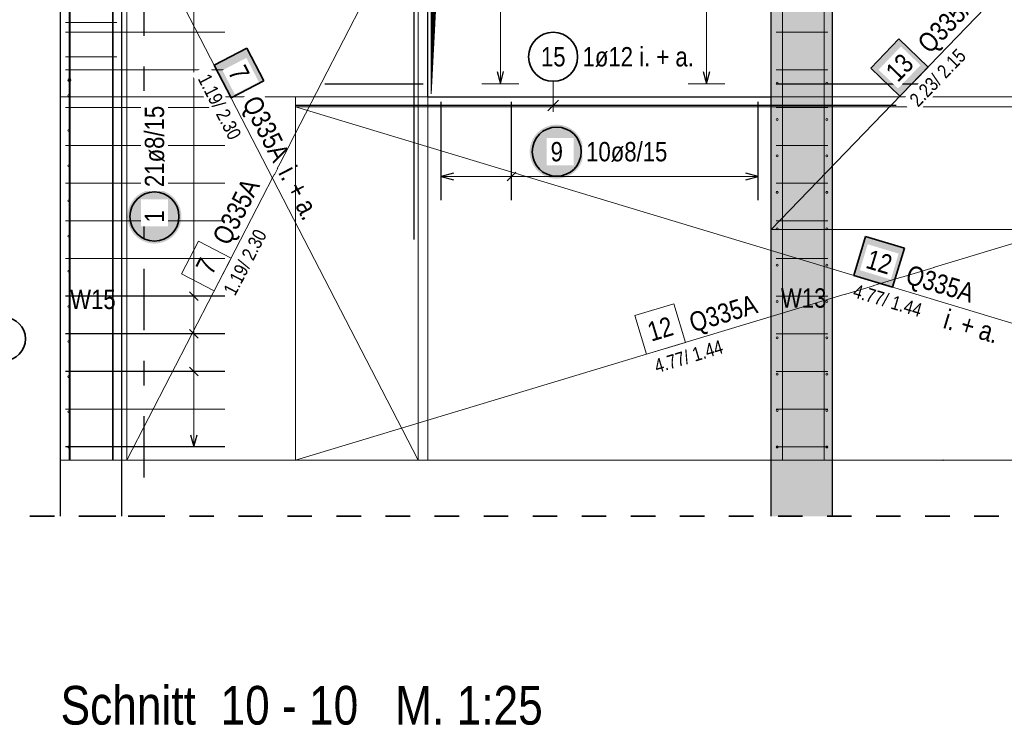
# Model space of a CAD drawing. Header units: millimetres. Extents: x -16 to 44.7, y 0 to 21.2.
# Tile 29 of 49: x 21.2 to 25.3, y 7.3 to 10.2. Entities that reach past the tile are written whole.
import ezdxf

# ---------------------------------------------------------------- set-up
doc = ezdxf.new("R2010")
doc.units = ezdxf.units.MM
doc.linetypes.add('DASHDOTX2', pattern=[2, 1, -0.5, 0, -0.5])
doc.linetypes.add('HIDDEN', pattern=[0.375, 0.25, -0.125])
doc.layers.add('Achsen', color=7, linetype='Continuous', lineweight=20)
doc.layers.add('nplo Bewehrung', color=7, linetype='Continuous', lineweight=20)
doc.styles.add('Arial Narrow', font='ARIALN.TTF')
doc.linetypes.add('STRAKON_Linetype_13', pattern='A,15,[130,ltypeshp.shx,S=1.875,R=-30,X=0,Y=0],-1.875,[130,ltypeshp.shx,S=1.875,R=-30,X=0,Y=0]', length=16.875)

msp = doc.modelspace()

# ---------------------------------------------------------------- hatches: boundary and pattern name
at = {"lineweight": 13, "true_color": 0xd7ffd7}
for points in [[(24.309169, 8.425191), (24.559169, 8.425191), (24.559169, 11.605185), (24.309169, 11.605185)], [(24.309169, 8.197185), (24.559169, 8.197185), (24.559169, 8.425191), (24.309169, 8.425191)]]:
    msp.add_hatch(color=254, dxfattribs=at).paths.add_polyline_path(points)
at = {"lineweight": 13}
h = msp.add_hatch(dxfattribs=at)
h.set_pattern_fill('Mau', color=6, scale=0.01, angle=45, style=0, pattern_type=2)
h.set_pattern_definition([(45, (0, 0), (-0.00183847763, 0.00183847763), [])])
h.paths.add_polyline_path([(22.922501, 9.917691), (22.985001, 11.130191), (24.297501, 11.192691), (22.922501, 11.192691)])
at = {"lineweight": 18, "true_color": 0xffffff}
for points in [[(22.239922, 9.970736), (22.171101, 10.104016), (22.03782, 10.035195), (22.106641, 9.901915)], [(24.851645, 9.288495), (24.693679, 9.336159), (24.646016, 9.178193), (24.803981, 9.13053)]]:
    msp.add_hatch(color=7, dxfattribs=at).paths.add_polyline_path(points)
at = {"lineweight": 25, "true_color": 0xffffff}
for points in [[(23.54428, 9.68225), (23.544213, 9.686089), (23.544012, 9.689923), (23.543677, 9.693748), (23.543209, 9.697559), (23.542608, 9.701351), (23.541876, 9.70512), (23.541012, 9.708861), (23.540018, 9.71257), (23.538896, 9.716241), (23.537646, 9.719872), (23.53627, 9.723456), (23.53477, 9.726991), (23.533147, 9.73047), (23.531404, 9.733891), (23.529542, 9.73725), (23.527565, 9.740541), (23.525474, 9.743761), (23.523271, 9.746906), (23.520961, 9.749972), (23.518544, 9.752956), (23.516025, 9.755854), (23.513407, 9.758662), (23.510692, 9.761377), (23.507884, 9.763996), (23.504986, 9.766515), (23.502002, 9.768931), (23.498936, 9.771241), (23.495791, 9.773444), (23.492571, 9.775535), (23.48928, 9.777512), (23.485921, 9.779374), (23.4825, 9.781117), (23.479021, 9.78274), (23.475486, 9.78424), (23.471902, 9.785616), (23.468271, 9.786866), (23.4646, 9.787988), (23.460891, 9.788982), (23.45715, 9.789846), (23.453381, 9.790578), (23.449589, 9.791179), (23.445778, 9.791647), (23.441953, 9.791982), (23.438118, 9.792183), (23.43428, 9.79225), (23.430441, 9.792183), (23.426606, 9.791982), (23.422781, 9.791647), (23.41897, 9.791179), (23.415178, 9.790578), (23.411409, 9.789846), (23.407668, 9.788982), (23.403959, 9.787988), (23.400288, 9.786866), (23.396657, 9.785616), (23.393073, 9.78424), (23.389538, 9.78274), (23.386059, 9.781117), (23.382638, 9.779374), (23.37928, 9.777512), (23.375988, 9.775535), (23.372768, 9.773444), (23.369623, 9.771241), (23.366557, 9.768931), (23.363573, 9.766515), (23.360675, 9.763996), (23.357867, 9.761377), (23.355152, 9.758662), (23.352534, 9.755854), (23.350015, 9.752956), (23.347598, 9.749972), (23.345288, 9.746906), (23.343085, 9.743761), (23.340994, 9.740541), (23.339017, 9.73725), (23.337155, 9.733891), (23.335412, 9.73047), (23.33379, 9.726991), (23.332289, 9.723456), (23.330913, 9.719872), (23.329663, 9.716241), (23.328541, 9.71257), (23.327547, 9.708861), (23.326683, 9.70512), (23.325951, 9.701351), (23.32535, 9.697559), (23.324882, 9.693748), (23.324547, 9.689923), (23.324347, 9.686089), (23.32428, 9.68225), (23.324347, 9.678411), (23.324547, 9.674576), (23.324882, 9.670751), (23.32535, 9.666941), (23.325951, 9.663148), (23.326683, 9.659379), (23.327547, 9.655638), (23.328541, 9.65193), (23.329663, 9.648258), (23.330913, 9.644627), (23.332289, 9.641043), (23.33379, 9.637509), (23.335412, 9.634029), (23.337155, 9.630608), (23.339017, 9.62725), (23.340994, 9.623958), (23.343085, 9.620738), (23.345288, 9.617593), (23.347598, 9.614527), (23.350015, 9.611543), (23.352534, 9.608645), (23.355152, 9.605837), (23.357867, 9.603122), (23.360675, 9.600504), (23.363573, 9.597985), (23.366557, 9.595568), (23.369623, 9.593258), (23.372768, 9.591055), (23.375988, 9.588964), (23.37928, 9.586987), (23.382638, 9.585125), (23.386059, 9.583382), (23.389538, 9.58176), (23.393073, 9.580259), (23.396657, 9.578883), (23.400288, 9.577633), (23.403959, 9.576511), (23.407668, 9.575517), (23.411409, 9.574653), (23.415178, 9.573921), (23.41897, 9.57332), (23.422781, 9.572852), (23.426606, 9.572518), (23.430441, 9.572317), (23.43428, 9.57225), (23.438118, 9.572317), (23.441953, 9.572518), (23.445778, 9.572852), (23.449589, 9.57332), (23.453381, 9.573921), (23.45715, 9.574653), (23.460891, 9.575517), (23.4646, 9.576511), (23.468271, 9.577633), (23.471902, 9.578883), (23.475486, 9.580259), (23.479021, 9.58176), (23.4825, 9.583382), (23.485921, 9.585125), (23.48928, 9.586987), (23.492571, 9.588964), (23.495791, 9.591055), (23.498936, 9.593258), (23.502002, 9.595568), (23.504986, 9.597985), (23.507884, 9.600504), (23.510692, 9.603122), (23.513407, 9.605837), (23.516025, 9.608645), (23.518544, 9.611543), (23.520961, 9.614527), (23.523271, 9.617593), (23.525474, 9.620738), (23.527565, 9.623958), (23.529542, 9.62725), (23.531404, 9.630608), (23.533147, 9.634029), (23.53477, 9.637509), (23.53627, 9.641043), (23.537646, 9.644627), (23.538896, 9.648258), (23.540018, 9.65193), (23.541012, 9.655638), (23.541876, 9.659379), (23.542608, 9.663148), (23.543209, 9.666941), (23.543677, 9.670751), (23.544012, 9.674576)], [(21.904218, 9.418043), (21.904151, 9.421882), (21.90395, 9.425716), (21.903615, 9.429541), (21.903147, 9.433352), (21.902546, 9.437144), (21.901814, 9.440913), (21.90095, 9.444654), (21.899956, 9.448363), (21.898834, 9.452034), (21.897584, 9.455665), (21.896208, 9.459249), (21.894708, 9.462784), (21.893085, 9.466263), (21.891342, 9.469684), (21.88948, 9.473043), (21.887503, 9.476334), (21.885412, 9.479554), (21.883209, 9.482699), (21.880899, 9.485765), (21.878482, 9.488749), (21.875963, 9.491647), (21.873345, 9.494455), (21.87063, 9.49717), (21.867822, 9.499789), (21.864924, 9.502307), (21.86194, 9.504724), (21.858874, 9.507034), (21.855729, 9.509237), (21.852509, 9.511328), (21.849218, 9.513305), (21.845859, 9.515167), (21.842438, 9.51691), (21.838959, 9.518533), (21.835424, 9.520033), (21.83184, 9.521409), (21.828209, 9.522659), (21.824538, 9.523781), (21.820829, 9.524775), (21.817088, 9.525639), (21.813319, 9.526371), (21.809527, 9.526972), (21.805716, 9.52744), (21.801891, 9.527775), (21.798056, 9.527976), (21.794218, 9.528043), (21.790379, 9.527976), (21.786544, 9.527775), (21.782719, 9.52744), (21.778908, 9.526972), (21.775116, 9.526371), (21.771347, 9.525639), (21.767606, 9.524775), (21.763897, 9.523781), (21.760226, 9.522659), (21.756595, 9.521409), (21.753011, 9.520033), (21.749476, 9.518533), (21.745997, 9.51691), (21.742576, 9.515167), (21.739218, 9.513305), (21.735926, 9.511328), (21.732706, 9.509237), (21.729561, 9.507034), (21.726495, 9.504724), (21.723511, 9.502307), (21.720613, 9.499789), (21.717805, 9.49717), (21.71509, 9.494455), (21.712472, 9.491647), (21.709953, 9.488749), (21.707536, 9.485765), (21.705226, 9.482699), (21.703023, 9.479554), (21.700932, 9.476334), (21.698955, 9.473043), (21.697093, 9.469684), (21.69535, 9.466263), (21.693728, 9.462784), (21.692227, 9.459249), (21.690851, 9.455665), (21.689601, 9.452034), (21.688479, 9.448363), (21.687485, 9.444654), (21.686621, 9.440913), (21.685889, 9.437144), (21.685288, 9.433352), (21.68482, 9.429541), (21.684485, 9.425716), (21.684285, 9.421882), (21.684218, 9.418043), (21.684285, 9.414204), (21.684485, 9.410369), (21.68482, 9.406544), (21.685288, 9.402734), (21.685889, 9.398941), (21.686621, 9.395172), (21.687485, 9.391431), (21.688479, 9.387722), (21.689601, 9.384051), (21.690851, 9.38042), (21.692227, 9.376836), (21.693728, 9.373302), (21.69535, 9.369822), (21.697093, 9.366401), (21.698955, 9.363043), (21.700932, 9.359751), (21.703023, 9.356531), (21.705226, 9.353386), (21.707536, 9.35032), (21.709953, 9.347336), (21.712472, 9.344438), (21.71509, 9.34163), (21.717805, 9.338915), (21.720613, 9.336297), (21.723511, 9.333778), (21.726495, 9.331361), (21.729561, 9.329051), (21.732706, 9.326848), (21.735926, 9.324757), (21.739218, 9.32278), (21.742576, 9.320918), (21.745997, 9.319175), (21.749476, 9.317553), (21.753011, 9.316052), (21.756595, 9.314676), (21.760226, 9.313426), (21.763897, 9.312304), (21.767606, 9.31131), (21.771347, 9.310446), (21.775116, 9.309714), (21.778908, 9.309113), (21.782719, 9.308645), (21.786544, 9.308311), (21.790379, 9.30811), (21.794218, 9.308043), (21.798056, 9.30811), (21.801891, 9.308311), (21.805716, 9.308645), (21.809527, 9.309113), (21.813319, 9.309714), (21.817088, 9.310446), (21.820829, 9.31131), (21.824538, 9.312304), (21.828209, 9.313426), (21.83184, 9.314676), (21.835424, 9.316052), (21.838959, 9.317553), (21.842438, 9.319175), (21.845859, 9.320918), (21.849218, 9.32278), (21.852509, 9.324757), (21.855729, 9.326848), (21.858874, 9.329051), (21.86194, 9.331361), (21.864924, 9.333778), (21.867822, 9.336297), (21.87063, 9.338915), (21.873345, 9.34163), (21.875963, 9.344438), (21.878482, 9.347336), (21.880899, 9.35032), (21.883209, 9.353386), (21.885412, 9.356531), (21.887503, 9.359751), (21.88948, 9.363043), (21.891342, 9.366401), (21.893085, 9.369822), (21.894708, 9.373302), (21.896208, 9.376836), (21.897584, 9.38042), (21.898834, 9.384051), (21.899956, 9.387722), (21.90095, 9.391431), (21.901814, 9.395172), (21.902546, 9.398941), (21.903147, 9.402734), (21.903615, 9.406544), (21.90395, 9.410369)]]:
    msp.add_hatch(color=7, dxfattribs=at).paths.add_polyline_path(points)
at = {"layer": 'Achsen', "lineweight": 18, "true_color": 0xffffff}
msp.add_hatch(color=7, dxfattribs=at).paths.add_polyline_path([(24.829388, 10.141499), (24.714776, 10.022801), (24.833474, 9.908189), (24.948086, 10.026887)])

# ---------------------------------------------------------------- linework, layer by layer
at = {"color": 3, "linetype": 'DASHDOTX2', "lineweight": 25, "ltscale": 0.25}
msp.add_line((21.751535, 12.804485), (21.751535, 8.335226), dxfattribs=at)
at = {"color": 3, "linetype": 'Continuous', "lineweight": 25}
for p, q in [((24.309169, 8.425191), (24.309169, 11.605185)), ((24.559169, 8.425191), (24.559169, 11.605185)), ((22.851946, 11.274908), (22.851946, 9.824908)), ((22.909169, 9.905191), (22.909169, 11.205191)), ((21.411538, 8.425191), (21.411538, 11.090191)), ((21.661538, 8.425191), (21.661538, 11.090191)), ((23.191202, 10.009192), (23.2046, 9.959192)), ((23.2046, 9.959192), (23.217997, 10.009192)), ((24.031202, 10.009192), (24.0446, 9.959192)), ((24.0446, 9.959192), (24.057997, 10.009192)), ((22.489169, 9.959192), (22.889169, 9.959192)), ((24.329169, 9.959192), (24.979169, 9.959192)), ((22.909169, 9.905191), (24.309169, 9.905191)), ((22.963169, 9.485191), (22.963169, 9.885191)), ((23.250279, 9.485191), (23.250279, 9.885191)), ((23.397605, 9.848094), (23.441799, 9.892288)), ((24.255168, 9.485191), (24.255168, 9.885191)), ((24.318848, 9.870191), (22.868848, 9.870191)), ((24.818848, 9.870191), (24.318848, 9.870191)), ((22.851946, 9.824908), (22.851946, 9.324908)), ((23.267957, 9.59837), (23.232602, 9.563015)), ((23.013169, 9.59409), (22.963169, 9.580693)), ((22.963169, 9.580693), (23.013169, 9.567295)), ((24.255168, 9.580693), (24.205168, 9.59409)), ((24.205168, 9.567295), (24.255168, 9.580693)), ((22.081538, 9.093589), (21.431538, 9.093589)), ((21.936922, 9.111267), (21.972277, 9.075912)), ((21.936922, 8.957667), (21.972277, 8.922312)), ((22.081538, 8.93999), (21.431538, 8.93999)), ((21.936922, 8.804068), (21.972277, 8.768713)), ((22.081538, 8.78639), (21.431538, 8.78639)), ((21.941202, 8.529191), (21.9546, 8.479191)), ((21.9546, 8.479191), (21.967997, 8.529191)), ((22.081538, 8.479191), (21.431538, 8.479191)), ((21.411538, 8.197185), (21.411538, 8.425191)), ((21.661538, 8.197185), (21.661538, 8.425191)), ((24.309169, 8.197185), (24.309169, 8.425191)), ((24.559169, 8.197185), (24.559169, 8.425191))]:
    msp.add_line(p, q, dxfattribs=at)
at = {"color": 5, "linetype": 'Continuous', "lineweight": 18}
for p, q in [((21.9546, 8.479191), (21.9546, 11.551183)), ((23.2046, 11.151191), (23.2046, 9.959192)), ((24.0446, 11.151191), (24.0446, 9.959192)), ((23.1296, 9.959192), (23.2796, 9.959192)), ((23.419702, 9.968969), (23.419702, 9.845191)), ((23.9696, 9.959192), (24.1196, 9.959192)), ((22.963169, 9.655693), (22.963169, 9.505693)), ((23.250279, 9.655693), (23.250279, 9.505693)), ((24.255168, 9.505693), (24.255168, 9.655693)), ((22.963169, 9.580693), (24.255168, 9.580693)), ((21.8796, 9.093589), (22.0296, 9.093589)), ((21.8796, 8.93999), (22.0296, 8.93999)), ((21.8796, 8.78639), (22.0296, 8.78639)), ((21.8796, 8.479191), (22.0296, 8.479191))]:
    msp.add_line(p, q, dxfattribs=at)
at = {"color": 6, "linetype": 'Continuous', "lineweight": 13}
for q in [(22.922501, 11.192691), (22.985001, 11.130191)]:
    msp.add_line((22.922501, 9.917691), q, dxfattribs=at)
at = {"color": 7, "linetype": 'Continuous', "lineweight": 18}
for p, q in [((21.681537, 10.725186), (21.681537, 8.72038)), ((22.869167, 8.425198), (22.869167, 10.725191)), ((21.681537, 8.72038), (21.681538, 8.425193)), ((21.681538, 8.425193), (22.869167, 8.425198)), ((21.681538, 8.425193), (21.681538, 8.425193)), ((22.369167, 8.425206), (27.141556, 8.425201)), ((22.369167, 8.425206), (22.369167, 8.425206))]:
    msp.add_line(p, q, dxfattribs=at)
at = {"color": 9, "linetype": 'Continuous', "lineweight": 0}
for p, q in [((21.681537, 10.725186), (21.681537, 8.72038)), ((22.869167, 8.425198), (22.869167, 10.725191)), ((22.909169, 9.905191), (21.411538, 9.905191)), ((22.369169, 9.905191), (22.369169, 8.425196)), ((22.909169, 9.905191), (22.909169, 8.425196)), ((24.309169, 9.905191), (27.161562, 9.905191)), ((24.309169, 9.365191), (27.161562, 9.365191)), ((21.973367, 9.317294), (21.904546, 9.184013)), ((22.106648, 9.248473), (21.973367, 9.317294)), ((22.037827, 9.115193), (22.106648, 9.248473)), ((21.904546, 9.184013), (22.037827, 9.115193)), ((23.911186, 9.062833), (23.75322, 9.01517)), ((23.95885, 8.904867), (23.911186, 9.062833)), ((23.75322, 9.01517), (23.800884, 8.857204)), ((23.800884, 8.857204), (23.95885, 8.904867)), ((21.681537, 8.72038), (21.681538, 8.425193)), ((21.681538, 8.425193), (22.869167, 8.425198)), ((21.681538, 8.425193), (21.681538, 8.425193)), ((22.369167, 8.425206), (27.141556, 8.425201)), ((22.369167, 8.425206), (22.369167, 8.425206))]:
    msp.add_line(p, q, dxfattribs=at)
at = {"color": 2, "linetype": 'Continuous', "lineweight": 35}
for p, q in [((22.171101, 10.104016), (22.03782, 10.035195)), ((22.239922, 9.970736), (22.171101, 10.104016)), ((22.03782, 10.035195), (22.106641, 9.901915)), ((22.106641, 9.901915), (22.239922, 9.970736)), ((24.693679, 9.336159), (24.646016, 9.178193)), ((24.851645, 9.288495), (24.693679, 9.336159)), ((24.803981, 9.13053), (24.851645, 9.288495)), ((24.646016, 9.178193), (24.803981, 9.13053))]:
    msp.add_line(p, q, dxfattribs=at)
at = {"color": 6, "linetype": 'STRAKON_Linetype_13', "lineweight": 13, "ltscale": 0.01}
msp.add_line((21.411538, 8.425198), (25.259167, 8.425193), dxfattribs=at)
at = {"color": 2, "linetype": 'HIDDEN', "lineweight": 35, "ltscale": 0.25}
for p, q in [((21.286538, 8.197185), (21.786538, 8.197185)), ((21.536538, 8.197185), (27.486562, 8.197185))]:
    msp.add_line(p, q, dxfattribs=at)
at = {"color": 2, "linetype": 'Continuous', "lineweight": 35}
for centre, radius in [((23.419702, 10.068969), 0.1), ((23.43428, 9.68225), 0.1), ((21.794218, 9.418043), 0.1), ((21.181034, 8.919399), 0.0875)]:
    msp.add_circle(centre, radius, dxfattribs=at)
at = {"color": 9, "linetype": 'Continuous', "lineweight": 0}
msp.add_circle((25.009167, 8.425193), 0.00111, dxfattribs=at)
at = {"layer": 'Achsen', "color": 7, "linetype": 'Continuous', "lineweight": 18}
for p, q in [((24.309169, 11.595181), (24.309169, 9.365191)), ((26.056854, 11.175185), (24.309169, 9.365191)), ((24.309169, 9.365191), (26.462392, 9.365191)), ((24.309169, 9.365191), (24.309169, 9.365191))]:
    msp.add_line(p, q, dxfattribs=at)
at = {"layer": 'Achsen', "color": 2, "linetype": 'Continuous', "lineweight": 35}
for p, q in [((24.829388, 10.141499), (24.714776, 10.022801)), ((24.948086, 10.026887), (24.829388, 10.141499)), ((24.714776, 10.022801), (24.833474, 9.908189)), ((24.833474, 9.908189), (24.948086, 10.026887))]:
    msp.add_line(p, q, dxfattribs=at)
at = {"layer": 'nplo Bewehrung', "color": 9, "linetype": 'Continuous', "lineweight": 0}
for p, q in [((21.446538, 8.425191), (21.446538, 12.325191)), ((21.446538, 8.425191), (21.446538, 12.325191)), ((21.446538, 8.425191), (21.446538, 12.325191)), ((21.626538, 8.425191), (21.626538, 12.325191)), ((21.626538, 8.425191), (21.626538, 12.325191)), ((21.626538, 8.425191), (21.626538, 12.325191)), ((21.450538, 8.425191), (21.450538, 12.205191)), ((21.622538, 8.425191), (21.622538, 12.205191)), ((24.354169, 8.425191), (24.354169, 11.775191)), ((24.354169, 8.425191), (24.354169, 11.775191)), ((24.524169, 8.425191), (24.524169, 11.775191)), ((24.524169, 8.425191), (24.524169, 11.775191)), ((21.431538, 10.208048), (21.641538, 10.208048)), ((21.431538, 10.168789), (22.081538, 10.168788)), ((21.431538, 10.168789), (22.081538, 10.168789)), ((24.329169, 10.168787), (24.539169, 10.168787)), ((21.431538, 10.069191), (21.641538, 10.069191)), ((21.431538, 10.015189), (22.081538, 10.015189)), ((21.431538, 10.015189), (22.081538, 10.015189)), ((24.329169, 10.015187), (24.539169, 10.015187)), ((21.431538, 9.86159), (22.081538, 9.861589)), ((21.431538, 9.861589), (22.081538, 9.861589)), ((24.329169, 9.861587), (24.539169, 9.861587)), ((21.431538, 9.70799), (22.081538, 9.707989)), ((21.431538, 9.70799), (22.081538, 9.70799)), ((24.329169, 9.707988), (24.539169, 9.707988)), ((21.431538, 9.55439), (22.081538, 9.55439)), ((21.431538, 9.55439), (22.081538, 9.55439)), ((24.329169, 9.554388), (24.539169, 9.554388)), ((21.431538, 9.400791), (22.081538, 9.40079)), ((21.431538, 9.400791), (22.081538, 9.400791)), ((24.329169, 9.400789), (24.539169, 9.400789)), ((21.431538, 9.247191), (22.081538, 9.24719)), ((21.431538, 9.247191), (22.081538, 9.247191)), ((24.329169, 9.247189), (24.539169, 9.247189)), ((21.431538, 9.093592), (22.081538, 9.093591)), ((21.431538, 9.093591), (22.081538, 9.093591)), ((24.329169, 9.093589), (24.539169, 9.093589)), ((21.431538, 8.939992), (22.081538, 8.939991)), ((21.431538, 8.939992), (22.081538, 8.939992)), ((24.329169, 8.93999), (24.539169, 8.93999)), ((21.431538, 8.786392), (22.081538, 8.786391)), ((21.431538, 8.786392), (22.081538, 8.786392)), ((24.329169, 8.78639), (24.539169, 8.78639)), ((21.431538, 8.632793), (22.081538, 8.632792)), ((21.431538, 8.632793), (22.081538, 8.632793)), ((24.329169, 8.632791), (24.539169, 8.632791)), ((21.431538, 8.479193), (22.081538, 8.479192)), ((21.431538, 8.479193), (22.081538, 8.479193)), ((24.329169, 8.479191), (24.539169, 8.479191))]:
    msp.add_line(p, q, dxfattribs=at)
for centre, radius in [((21.447538, 9.974191), 0.006), ((21.447538, 9.974191), 0.006), ((24.333169, 9.96119), 0.004), ((24.333169, 9.96119), 0.004), ((24.535169, 9.96119), 0.004), ((24.535169, 9.96119), 0.004), ((21.445538, 9.91119), 0.004), ((21.445538, 9.91119), 0.004), ((24.333169, 9.81299), 0.004), ((24.333169, 9.81299), 0.004), ((24.535169, 9.81299), 0.004), ((24.535169, 9.81299), 0.004), ((21.445538, 9.76799), 0.004), ((21.445538, 9.76799), 0.004), ((24.333169, 9.66479), 0.004), ((24.333169, 9.66479), 0.004), ((24.535169, 9.66479), 0.004), ((24.535169, 9.66479), 0.004), ((21.445538, 9.62479), 0.004), ((21.445538, 9.62479), 0.004), ((24.333169, 9.51659), 0.004), ((24.333169, 9.51659), 0.004), ((24.535169, 9.51659), 0.004), ((24.535169, 9.51659), 0.004), ((21.445538, 9.48159), 0.004), ((21.445538, 9.48159), 0.004), ((24.333169, 9.36839), 0.004), ((24.333169, 9.36839), 0.004), ((24.535169, 9.36839), 0.004), ((24.535169, 9.36839), 0.004), ((21.445538, 9.33839), 0.004), ((21.445538, 9.33839), 0.004), ((21.445538, 9.19519), 0.004), ((21.445538, 9.19519), 0.004), ((24.333169, 9.22019), 0.004), ((24.333169, 9.22019), 0.004), ((24.535169, 9.22019), 0.004), ((24.535169, 9.22019), 0.004), ((24.333169, 9.07199), 0.004), ((24.333169, 9.07199), 0.004), ((24.535169, 9.07199), 0.004), ((24.535169, 9.07199), 0.004), ((21.445538, 9.051991), 0.004), ((21.445538, 9.051991), 0.004), ((21.445538, 8.908791), 0.004), ((21.445538, 8.908791), 0.004), ((24.333169, 8.92379), 0.004), ((24.333169, 8.92379), 0.004), ((24.535169, 8.92379), 0.004), ((24.535169, 8.92379), 0.004), ((21.445538, 8.765591), 0.004), ((21.445538, 8.765591), 0.004), ((24.333169, 8.77559), 0.004), ((24.333169, 8.77559), 0.004), ((24.535169, 8.77559), 0.004), ((24.535169, 8.77559), 0.004), ((24.333169, 8.62739), 0.004), ((24.333169, 8.62739), 0.004), ((24.535169, 8.62739), 0.004), ((24.535169, 8.62739), 0.004), ((21.445538, 8.622391), 0.004), ((21.445538, 8.622391), 0.004), ((21.445538, 8.479191), 0.004), ((21.445538, 8.479191), 0.004), ((24.333169, 8.47919), 0.004), ((24.333169, 8.47919), 0.004), ((24.535169, 8.47919), 0.004), ((24.535169, 8.47919), 0.004)]:
    msp.add_circle(centre, radius, dxfattribs=at)

# ---------------------------------------------------------------- texts
at = {"color": 9, "lineweight": 0, "style": 'Arial Narrow'}
for s, p in [('W15', (21.450649, 9.041078)), ('W13', (24.348412, 9.046749))]:
    msp.add_text(s, height=0.07875, dxfattribs=at).set_placement(p)
at = {"color": 1, "lineweight": 70, "style": 'Arial Narrow'}
msp.add_text('Schnitt  10 - 10   M. 1:25', height=0.1575, dxfattribs=at).set_placement((21.411522, 7.348239))
at = {"color": 2, "lineweight": 35, "char_height": 0.07875, "attachment_point": 1, "line_spacing_factor": 0.9, "style": 'Arial Narrow'}
for s, insert in [('15', (23.370089, 10.108344)), ('1ø12 i. + a.', (23.539702, 10.108344))]:
    msp.add_mtext(s, dxfattribs=dict(at, insert=insert))
at = {"color": 9, "lineweight": 0, "attachment_point": 1, "line_spacing_factor": 0.9, "style": 'Arial Narrow'}
for s, insert, char_height, rotation in [(' 1.19/ 2.30', (22.064483, 9.101428), 0.05625, 62.689929), ('7', (21.95923, 9.212267), 0.07875, 62.689929), ('Q335A', (23.966926, 9.020897), 0.07875, 16.790345), ('12', (23.797163, 8.983383), 0.07875, 16.790345), (' 4.77/ 1.44', (23.80955, 8.828483), 0.05625, 16.790345)]:
    msp.add_mtext(s, dxfattribs=dict(at, insert=insert, char_height=char_height, rotation=rotation))

# ---------------------------------------------------------------- next in the draw order: texts
at = {"color": 2, "lineweight": 35, "char_height": 0.07875, "attachment_point": 1, "rotation": 90, "line_spacing_factor": 0.9, "style": 'Arial Narrow', "bg_fill": 3, "box_fill_scale": 1.2, "bg_fill_color": 256, "bg_fill_true_color": 13158600, "bg_fill_transparency": 0}
for s, insert in [('21ø8/15', (21.754843, 9.538043)), ('1', (21.754843, 9.393236))]:
    msp.add_mtext(s, dxfattribs=dict(at, insert=insert))
at = {"layer": 'Achsen', "color": 2, "lineweight": 35, "insert": (24.768644, 10.016504), "char_height": 0.07875, "attachment_point": 1, "rotation": 46.003364, "line_spacing_factor": 0.9, "style": 'Arial Narrow', "bg_fill": 3, "box_fill_scale": 1.2, "bg_fill_color": 256, "bg_fill_true_color": 13158600, "bg_fill_transparency": 0}
msp.add_mtext('13', dxfattribs=at)

# ---------------------------------------------------------------- next in the draw order: linework, layer by layer
at = {"color": 7, "linetype": 'Continuous', "lineweight": 18}
msp.add_line((22.869167, 8.425198), (21.681537, 10.725186), dxfattribs=at)

# ---------------------------------------------------------------- next in the draw order: texts
at = {"layer": 'Achsen', "color": 2, "lineweight": 35, "insert": (24.898506, 10.132101), "char_height": 0.07875, "attachment_point": 1, "rotation": 46.003364, "line_spacing_factor": 0.9, "style": 'Arial Narrow', "bg_fill": 3, "box_fill_scale": 1.2, "bg_fill_color": 256, "bg_fill_true_color": 13158600, "bg_fill_transparency": 0}
msp.add_mtext('Q335A', dxfattribs=at)

# ---------------------------------------------------------------- next in the draw order: texts
at = {"color": 2, "lineweight": 35, "char_height": 0.07875, "attachment_point": 1, "rotation": 297.310198, "line_spacing_factor": 0.9, "style": 'Arial Narrow', "bg_fill": 3, "box_fill_scale": 1.2, "bg_fill_color": 256, "bg_fill_true_color": 13158600, "bg_fill_transparency": 0}
for s, insert in [('7', (22.162476, 10.043072)), ('Q335A', (22.220475, 9.91849))]:
    msp.add_mtext(s, dxfattribs=dict(at, insert=insert))

# ---------------------------------------------------------------- next in the draw order: linework, layer by layer
at = {"color": 3, "linetype": 'Continuous', "lineweight": 25}
msp.add_line((22.868848, 9.870191), (22.368848, 9.870191), dxfattribs=at)
at = {"color": 7, "linetype": 'Continuous', "lineweight": 18}
msp.add_line((27.141556, 9.865198), (22.369169, 9.865198), dxfattribs=at)
at = {"color": 9, "linetype": 'Continuous', "lineweight": 0}
msp.add_line((27.141556, 9.865198), (22.369169, 9.865198), dxfattribs=at)

# ---------------------------------------------------------------- next in the draw order: texts
at = {"color": 2, "lineweight": 35, "attachment_point": 1, "rotation": 297.310198, "line_spacing_factor": 0.9, "style": 'Arial Narrow', "bg_fill": 3, "box_fill_scale": 1.2, "bg_fill_color": 256, "bg_fill_true_color": 13158600, "bg_fill_transparency": 0}
for s, insert, char_height in [(' 1.19/ 2.30', (22.011164, 10.021431), 0.05625), ('i. + a.', (22.368877, 9.633817), 0.08)]:
    msp.add_mtext(s, dxfattribs=dict(at, insert=insert, char_height=char_height))
at = {"color": 9, "lineweight": 0, "insert": (22.027224, 9.331688), "char_height": 0.07875, "attachment_point": 1, "rotation": 62.689929, "line_spacing_factor": 0.9, "style": 'Arial Narrow'}
msp.add_mtext('Q335A', dxfattribs=at)

# ---------------------------------------------------------------- next in the draw order: linework, layer by layer
at = {"color": 9, "linetype": 'Continuous', "lineweight": 0}
for p, q in [((22.869167, 10.725191), (21.681538, 8.425193)), ((22.369169, 9.865198), (22.369167, 8.425206))]:
    msp.add_line(p, q, dxfattribs=at)
at = {"color": 7, "linetype": 'Continuous', "lineweight": 18}
for p, q in [((22.369169, 9.865198), (22.369167, 8.425206)), ((27.141556, 8.425201), (22.369169, 9.865198))]:
    msp.add_line(p, q, dxfattribs=at)

# ---------------------------------------------------------------- next in the draw order: texts
at = {"color": 2, "lineweight": 35, "char_height": 0.07875, "attachment_point": 1, "rotation": 343.209591, "line_spacing_factor": 0.9, "style": 'Arial Narrow', "bg_fill": 3, "box_fill_scale": 1.2, "bg_fill_color": 256, "bg_fill_true_color": 13158600, "bg_fill_transparency": 0}
for s, insert in [('12', (24.712707, 9.285372)), ('Q335A', (24.874888, 9.222727))]:
    msp.add_mtext(s, dxfattribs=dict(at, insert=insert))

# ---------------------------------------------------------------- next in the draw order: texts
at = {"color": 2, "lineweight": 35, "attachment_point": 1, "rotation": 343.209591, "line_spacing_factor": 0.9, "style": 'Arial Narrow', "bg_fill": 3, "box_fill_scale": 1.2, "bg_fill_color": 256, "bg_fill_true_color": 13158600, "bg_fill_transparency": 0}
for s, insert, char_height in [(' 4.77/ 1.44', (24.637349, 9.149472), 0.05625), ('i. + a.', (25.028483, 9.041764), 0.08)]:
    msp.add_mtext(s, dxfattribs=dict(at, insert=insert, char_height=char_height))

# ---------------------------------------------------------------- next in the draw order: linework, layer by layer
at = {"color": 9, "linetype": 'Continuous', "lineweight": 0}
msp.add_line((27.141556, 9.865198), (22.369167, 8.425206), dxfattribs=at)

# ---------------------------------------------------------------- next in the draw order: texts
at = {"color": 2, "lineweight": 35, "char_height": 0.07875, "attachment_point": 1, "line_spacing_factor": 0.9, "style": 'Arial Narrow', "bg_fill": 3, "box_fill_scale": 1.2, "bg_fill_color": 256, "bg_fill_true_color": 13158600, "bg_fill_transparency": 0}
for s, insert in [('9', (23.409473, 9.721625)), ('10ø8/15', (23.55428, 9.721625))]:
    msp.add_mtext(s, dxfattribs=dict(at, insert=insert))
at = {"layer": 'Achsen', "color": 2, "lineweight": 35, "insert": (24.855056, 9.887351), "char_height": 0.05625, "attachment_point": 1, "rotation": 46.003364, "line_spacing_factor": 0.9, "style": 'Arial Narrow', "bg_fill": 3, "box_fill_scale": 1.2, "bg_fill_color": 256, "bg_fill_true_color": 13158600, "bg_fill_transparency": 0}
msp.add_mtext(' 2.23/ 2.15', dxfattribs=at)

doc.saveas('drawing.dxf')
